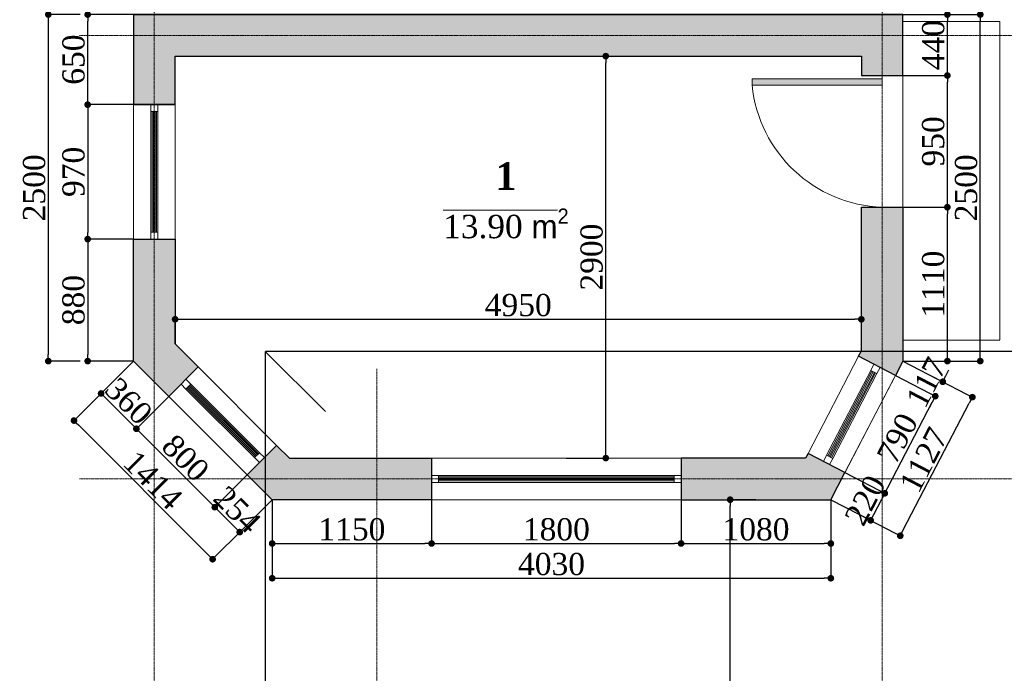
# Model space of a CAD drawing. Header units: millimetres. Extents: x -380439 to -318166, y -60353 to -34389.
# Tile 2 of 19: x -380439 to -373336, y -52777 to -48061. Entities that reach past the tile are written whole.
import ezdxf

# ---------------------------------------------------------------- set-up
doc = ezdxf.new("R2010")
doc.units = ezdxf.units.MM
for name, pattern in [('( Hidden )', [0.375, 0.25, -0.125]), ('CENTER2', [1.125, 0.75, -0.125, 0.125, -0.125]), ('HIDDEN-2-1', [3, 2, -1])]:
    doc.linetypes.add(name, pattern=pattern)
for name, color, linetype in [('002-SHT', 7, 'HIDDEN-2-1'), ('Fartebi', 7, 'Continuous'), ('KAREBEBI', 7, 'Continuous'), ('ZOMEBI', 20, 'Continuous')]:
    doc.layers.add(name, color=color, linetype=linetype)
doc.layers.add('vid vne razreza', color=7, linetype='Continuous', lineweight=9)
doc.styles.get("Standard").update_dxf_attribs({"font": 'times.ttf'})
doc.dimstyles.new('ZO M100 Ark', dxfattribs={"dimscale": 8, "dimtxt": 8, "dimasz": 3, "dimexe": 0.5, "dimexo": 0, "dimgap": 2, "dimtad": 1, "dimtoh": 1, "dimdec": 0, "dimlfac": 10, "dimzin": 9, "dimtxsty": 'Standard', "dimblk": 'OBLIQUE', "dimcen": 2.5085, "dimdle": 0.5, "dimclrd": 20, "dimclre": 20, "dimclrt": 20, "dimadec": 0, "dimazin": 0, "dimtfac": 1, "dimtdec": 0, "dimtofl": 0, "dimtmove": 0, "dimatfit": 3, "dimfxl": 1, "dimarcsym": 0})

# ---------------------------------------------------------------- blocks, each defined once
blk = doc.blocks.new('KAREBI - 90')
at = {"layer": 'KAREBEBI', "lineweight": 20, "true_color": 0x9f622d}
blk.add_hatch(color=25, dxfattribs=at).paths.add_polyline_path([(6.67, 88.89), (2.22, 88.89), (2.22, 0), (6.67, 0)])
at = {"color": 246, "lineweight": 9}
blk.add_lwpolyline([(6.67, 88.89), (6.67, 0), (2.22, 0), (2.22, 88.89)], close=True, dxfattribs=at)
at = {"color": 246, "lineweight": 0}
blk.add_lwpolyline([(2.22, 0), (0, 0)], dxfattribs=at)
blk.add_arc((-2.62, -3.32), 92.68, 2.05318, 84.2516, dxfattribs=at)
blk = doc.blocks.new('_Dot')
at = {"color": 0, "linetype": 'ByBlock', "lineweight": -2}
blk.add_line((-0.5, 0), (-1, 0), dxfattribs=at)
at = {"color": 0, "linetype": 'ByBlock', "lineweight": 40, "const_width": 0.5}
blk.add_lwpolyline([(-0.25, 0, 1), (0.25, 0, 1)], format="xyb", close=True, dxfattribs=at)
blk = doc.blocks.new('*D47')
at = {"layer": 'Defpoints', "color": 0, "lineweight": 5, "transparency": 16777216}
for p in [(-379948.5, -48024), (-379617.7, -48024), (-379617.7, -48674)]:
    blk.add_point(p, dxfattribs=at)
at = {"layer": 'ZOMEBI', "color": 5, "lineweight": -2, "transparency": 16777216}
for p, q in [((-379617.7, -48024), (-379968.5, -48024)), ((-379948.5, -48626), (-379948.5, -48072)), ((-379617.7, -48674), (-379968.5, -48674))]:
    blk.add_line(p, q, dxfattribs=at)
at = {"layer": 'ZOMEBI', "color": 5, "lineweight": -2, "transparency": 16777216, "xscale": 48, "yscale": 48, "zscale": 48}
for p, rotation in [((-379948.5, -48024), 90), ((-379948.5, -48674), 270)]:
    blk.add_blockref('_Dot', p, dxfattribs=dict(at, rotation=rotation))
at = {"layer": 'ZOMEBI', "color": 5, "lineweight": 5, "transparency": 16777216, "insert": (-380049.9, -48349), "char_height": 160, "attachment_point": 5, "rotation": 90}
blk.add_mtext('650', dxfattribs=at)
blk = doc.blocks.new('*D48')
at = {"layer": 'Defpoints', "color": 0, "lineweight": 5, "transparency": 16777216}
for p in [(-379317.7, -48674), (-379948.5, -49644), (-379617.7, -49644)]:
    blk.add_point(p, dxfattribs=at)
at = {"layer": 'ZOMEBI', "color": 5, "lineweight": -2, "transparency": 16777216}
for p, q in [((-379317.7, -48674), (-379968.5, -48674)), ((-379948.5, -48722), (-379948.5, -49596)), ((-379617.7, -49644), (-379968.5, -49644))]:
    blk.add_line(p, q, dxfattribs=at)
at = {"layer": 'ZOMEBI', "color": 5, "lineweight": -2, "transparency": 16777216, "xscale": 48, "yscale": 48, "zscale": 48}
for p, rotation in [((-379948.5, -48674), 90), ((-379948.5, -49644), 270)]:
    blk.add_blockref('_Dot', p, dxfattribs=dict(at, rotation=rotation))
at = {"layer": 'ZOMEBI', "color": 5, "lineweight": 5, "transparency": 16777216, "insert": (-380050.1, -49159), "char_height": 160, "attachment_point": 5, "rotation": 90}
blk.add_mtext('970', dxfattribs=at)
blk = doc.blocks.new('*D49')
at = {"layer": 'Defpoints', "color": 0, "lineweight": 30, "transparency": 16777216}
for p in [(-379617.7, -49644), (-379948.5, -50524), (-379617.7, -50524)]:
    blk.add_point(p, dxfattribs=at)
at = {"layer": 'ZOMEBI', "color": 5, "lineweight": -2, "transparency": 16777216}
for p, q in [((-379617.7, -49644), (-379968.5, -49644)), ((-379948.5, -49692), (-379948.5, -50476)), ((-379617.7, -50524), (-379968.5, -50524))]:
    blk.add_line(p, q, dxfattribs=at)
at = {"layer": 'ZOMEBI', "color": 5, "lineweight": -2, "transparency": 16777216, "xscale": 48, "yscale": 48, "zscale": 48}
for p, rotation in [((-379948.5, -49644), 90), ((-379948.5, -50524), 270)]:
    blk.add_blockref('_Dot', p, dxfattribs=dict(at, rotation=rotation))
at = {"layer": 'ZOMEBI', "color": 5, "lineweight": 5, "transparency": 16777216, "insert": (-380049.9, -50084), "char_height": 160, "attachment_point": 5, "rotation": 90}
blk.add_mtext('880', dxfattribs=at)
blk = doc.blocks.new('*D21')
at = {"layer": 'Defpoints', "color": 0, "lineweight": 30, "transparency": 16777216}
for p in [(-380001.7, -48024), (-380232.5, -50524), (-380001.7, -50524)]:
    blk.add_point(p, dxfattribs=at)
at = {"layer": 'ZOMEBI', "color": 5, "lineweight": -2, "transparency": 16777216}
for p, q in [((-380001.7, -48024), (-380252.5, -48024)), ((-380232.5, -48072), (-380232.5, -50476)), ((-380001.7, -50524), (-380252.5, -50524))]:
    blk.add_line(p, q, dxfattribs=at)
at = {"layer": 'ZOMEBI', "color": 5, "lineweight": -2, "transparency": 16777216, "xscale": 48, "yscale": 48, "zscale": 48}
for p, rotation in [((-380232.5, -48024), 90), ((-380232.5, -50524), 270)]:
    blk.add_blockref('_Dot', p, dxfattribs=dict(at, rotation=rotation))
at = {"layer": 'ZOMEBI', "color": 5, "lineweight": 5, "transparency": 16777216, "insert": (-380333.9, -49274), "char_height": 160, "attachment_point": 5, "rotation": 90}
blk.add_mtext('2500', dxfattribs=at)
blk = doc.blocks.new('*D23')
at = {"layer": 'Defpoints', "color": 0, "lineweight": 30, "transparency": 16777216}
for p in [(-379617.7, -50524), (-379851.6, -50757.8), (-379363.2, -50778.5)]:
    blk.add_point(p, dxfattribs=at)
at = {"layer": 'ZOMEBI', "color": 5, "lineweight": -2, "transparency": 16777216}
for p, q in [((-379617.7, -50524), (-379865.7, -50772)), ((-379363.2, -50778.5), (-379611.2, -51026.5)), ((-379631, -50978.5), (-379817.7, -50791.8))]:
    blk.add_line(p, q, dxfattribs=at)
at = {"layer": 'ZOMEBI', "color": 5, "lineweight": -2, "transparency": 16777216, "xscale": 48, "yscale": 48, "zscale": 48}
for p, rotation in [((-379851.6, -50757.8), 135.0000000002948), ((-379597, -51012.4), 315.0000000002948)]:
    blk.add_blockref('_Dot', p, dxfattribs=dict(at, rotation=rotation))
at = {"layer": 'ZOMEBI', "color": 5, "lineweight": 5, "transparency": 16777216, "insert": (-379652.6, -50813.4), "char_height": 160, "attachment_point": 5, "rotation": 315}
blk.add_mtext('360', dxfattribs=at)
blk = doc.blocks.new('*D24')
at = {"layer": 'Defpoints', "color": 0, "lineweight": 30, "transparency": 16777216}
for p in [(-379363.2, -50778.5), (-378797.5, -51344.2), (-379031.4, -51578.1)]:
    blk.add_point(p, dxfattribs=at)
at = {"layer": 'ZOMEBI', "color": 5, "lineweight": -2, "transparency": 16777216}
for p, q in [((-379363.2, -50778.5), (-379611.2, -51026.5)), ((-379563.1, -51046.3), (-379065.3, -51544.2)), ((-378797.5, -51344.2), (-379045.5, -51592.2))]:
    blk.add_line(p, q, dxfattribs=at)
at = {"layer": 'ZOMEBI', "color": 5, "lineweight": -2, "transparency": 16777216, "xscale": 48, "yscale": 48, "zscale": 48}
for p, rotation in [((-379597, -51012.4), 135.0000000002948), ((-379031.4, -51578.1), 315.0000000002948)]:
    blk.add_blockref('_Dot', p, dxfattribs=dict(at, rotation=rotation))
at = {"layer": 'ZOMEBI', "color": 5, "lineweight": 5, "transparency": 16777216, "insert": (-379242.5, -51223.6), "char_height": 160, "attachment_point": 5, "rotation": 315}
blk.add_mtext('800', dxfattribs=at)
blk = doc.blocks.new('*D25')
at = {"layer": 'Defpoints', "color": 0, "lineweight": 30, "transparency": 16777216}
for p in [(-378797.5, -51344.2), (-378617.7, -51524), (-379031.4, -51578.1)]:
    blk.add_point(p, dxfattribs=at)
at = {"layer": 'ZOMEBI', "color": 5, "lineweight": -2, "transparency": 16777216}
for p, q in [((-378797.5, -51344.2), (-379045.5, -51592.2)), ((-378617.7, -51524), (-378865.7, -51772)), ((-378885.5, -51723.9), (-378997.4, -51612))]:
    blk.add_line(p, q, dxfattribs=at)
at = {"layer": 'ZOMEBI', "color": 5, "lineweight": -2, "transparency": 16777216, "xscale": 48, "yscale": 48, "zscale": 48}
for p, rotation in [((-379031.4, -51578.1), 135.0000000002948), ((-378851.6, -51757.8), 315.0000000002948)]:
    blk.add_blockref('_Dot', p, dxfattribs=dict(at, rotation=rotation))
at = {"layer": 'ZOMEBI', "color": 5, "lineweight": 5, "transparency": 16777216, "insert": (-378869.8, -51596.3), "char_height": 160, "attachment_point": 5, "rotation": 315}
blk.add_mtext('254', dxfattribs=at)
blk = doc.blocks.new('*D26')
at = {"layer": 'Defpoints', "color": 0, "lineweight": 30, "transparency": 16777216}
for p in [(-379813.4, -50719.6), (-380047.3, -50953.5), (-378813.4, -51719.6)]:
    blk.add_point(p, dxfattribs=at)
at = {"layer": 'ZOMEBI', "color": 5, "lineweight": -2, "transparency": 16777216}
for p, q in [((-379813.4, -50719.6), (-380061.4, -50967.7)), ((-379081.2, -51919.6), (-380013.3, -50987.5)), ((-378813.4, -51719.6), (-379061.4, -51967.7))]:
    blk.add_line(p, q, dxfattribs=at)
at = {"layer": 'ZOMEBI', "color": 5, "lineweight": -2, "transparency": 16777216, "xscale": 48, "yscale": 48, "zscale": 48}
for p, rotation in [((-380047.3, -50953.5), 135.0000000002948), ((-379047.3, -51953.5), 315.0000000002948)]:
    blk.add_blockref('_Dot', p, dxfattribs=dict(at, rotation=rotation))
at = {"layer": 'ZOMEBI', "color": 5, "lineweight": 5, "transparency": 16777216, "insert": (-379476.6, -51382.8), "char_height": 160, "attachment_point": 5, "rotation": 315}
blk.add_mtext('1414', dxfattribs=at)
blk = doc.blocks.new('*D50')
at = {"layer": 'Defpoints', "color": 0, "lineweight": 30, "transparency": 16777216}
for p in [(-378617.7, -51524), (-377467.7, -51524), (-377467.7, -51840.2)]:
    blk.add_point(p, dxfattribs=at)
at = {"layer": 'ZOMEBI', "color": 5, "lineweight": -2, "transparency": 16777216}
for p, q in [((-378617.7, -51524), (-378617.7, -51860.2)), ((-377467.7, -51524), (-377467.7, -51860.2)), ((-378569.7, -51840.2), (-377515.7, -51840.2))]:
    blk.add_line(p, q, dxfattribs=at)
at = {"layer": 'ZOMEBI', "color": 5, "lineweight": -2, "transparency": 16777216, "xscale": 48, "yscale": 48, "zscale": 48, "rotation": 180}
blk.add_blockref('_Dot', (-378617.7, -51840.2), dxfattribs=at)
at = {"layer": 'ZOMEBI', "color": 5, "lineweight": -2, "transparency": 16777216, "xscale": 48, "yscale": 48, "zscale": 48}
blk.add_blockref('_Dot', (-377467.7, -51840.2), dxfattribs=at)
at = {"layer": 'ZOMEBI', "color": 5, "lineweight": 5, "transparency": 16777216, "insert": (-378042.7, -51738.9), "char_height": 160, "attachment_point": 5}
blk.add_mtext('1150', dxfattribs=at)
blk = doc.blocks.new('*D51')
at = {"layer": 'Defpoints', "color": 0, "lineweight": 30, "transparency": 16777216}
for p in [(-377467.7, -51524), (-375667.7, -51524), (-375667.7, -51840.2)]:
    blk.add_point(p, dxfattribs=at)
at = {"layer": 'ZOMEBI', "color": 5, "lineweight": -2, "transparency": 16777216}
for p, q in [((-377467.7, -51524), (-377467.7, -51860.2)), ((-375667.7, -51524), (-375667.7, -51860.2)), ((-377419.7, -51840.2), (-375715.7, -51840.2))]:
    blk.add_line(p, q, dxfattribs=at)
at = {"layer": 'ZOMEBI', "color": 5, "lineweight": -2, "transparency": 16777216, "xscale": 48, "yscale": 48, "zscale": 48, "rotation": 180}
blk.add_blockref('_Dot', (-377467.7, -51840.2), dxfattribs=at)
at = {"layer": 'ZOMEBI', "color": 5, "lineweight": -2, "transparency": 16777216, "xscale": 48, "yscale": 48, "zscale": 48}
blk.add_blockref('_Dot', (-375667.7, -51840.2), dxfattribs=at)
at = {"layer": 'ZOMEBI', "color": 5, "lineweight": 5, "transparency": 16777216, "insert": (-376567.7, -51738.9), "char_height": 160, "attachment_point": 5}
blk.add_mtext('1800', dxfattribs=at)
blk = doc.blocks.new('*D52')
at = {"layer": 'Defpoints', "color": 0, "lineweight": 30, "transparency": 16777216}
for p in [(-375667.7, -51524), (-374587.7, -51524), (-374587.7, -51840.2)]:
    blk.add_point(p, dxfattribs=at)
at = {"layer": 'ZOMEBI', "color": 5, "lineweight": -2, "transparency": 16777216}
for p, q in [((-375667.7, -51524), (-375667.7, -51860.2)), ((-374587.7, -51524), (-374587.7, -51860.2)), ((-375619.7, -51840.2), (-374635.7, -51840.2))]:
    blk.add_line(p, q, dxfattribs=at)
at = {"layer": 'ZOMEBI', "color": 5, "lineweight": -2, "transparency": 16777216, "xscale": 48, "yscale": 48, "zscale": 48, "rotation": 180}
blk.add_blockref('_Dot', (-375667.7, -51840.2), dxfattribs=at)
at = {"layer": 'ZOMEBI', "color": 5, "lineweight": -2, "transparency": 16777216, "xscale": 48, "yscale": 48, "zscale": 48}
blk.add_blockref('_Dot', (-374587.7, -51840.2), dxfattribs=at)
at = {"layer": 'ZOMEBI', "color": 5, "lineweight": 5, "transparency": 16777216, "insert": (-375127.7, -51738.9), "char_height": 160, "attachment_point": 5}
blk.add_mtext('1080', dxfattribs=at)
blk = doc.blocks.new('*D27')
at = {"layer": 'Defpoints', "color": 0, "lineweight": 30, "transparency": 16777216}
for p in [(-378617.7, -51774.4), (-374587.7, -51774.4), (-374587.7, -52090.7)]:
    blk.add_point(p, dxfattribs=at)
at = {"layer": 'ZOMEBI', "color": 5, "lineweight": -2, "transparency": 16777216}
for p, q in [((-378617.7, -51774.4), (-378617.7, -52110.7)), ((-374587.7, -51774.4), (-374587.7, -52110.7)), ((-378569.7, -52090.7), (-374635.7, -52090.7))]:
    blk.add_line(p, q, dxfattribs=at)
at = {"layer": 'ZOMEBI', "color": 5, "lineweight": -2, "transparency": 16777216, "xscale": 48, "yscale": 48, "zscale": 48, "rotation": 180}
blk.add_blockref('_Dot', (-378617.7, -52090.7), dxfattribs=at)
at = {"layer": 'ZOMEBI', "color": 5, "lineweight": -2, "transparency": 16777216, "xscale": 48, "yscale": 48, "zscale": 48}
blk.add_blockref('_Dot', (-374587.7, -52090.7), dxfattribs=at)
at = {"layer": 'ZOMEBI', "color": 5, "lineweight": 5, "transparency": 16777216, "insert": (-376602.7, -51989.3), "char_height": 160, "attachment_point": 5}
blk.add_mtext('4030', dxfattribs=at)
blk = doc.blocks.new('*D53')
at = {"layer": 'Defpoints', "color": 0, "lineweight": 30, "transparency": 16777216}
for p in [(-374486.2, -51328.8), (-374198.9, -51478.2), (-374587.7, -51524)]:
    blk.add_point(p, dxfattribs=at)
at = {"layer": 'ZOMEBI', "color": 5, "lineweight": -2, "transparency": 16777216}
for p, q in [((-374486.2, -51328.8), (-374181.2, -51487.4)), ((-374587.7, -51524), (-374282.7, -51682.6)), ((-374278.3, -51630.8), (-374221.1, -51520.7))]:
    blk.add_line(p, q, dxfattribs=at)
at = {"layer": 'ZOMEBI', "color": 5, "lineweight": -2, "transparency": 16777216, "xscale": 48, "yscale": 48, "zscale": 48}
for p, rotation in [((-374198.9, -51478.2), 62.52556837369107), ((-374300.4, -51673.3), 242.525568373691)]:
    blk.add_blockref('_Dot', p, dxfattribs=dict(at, rotation=rotation))
at = {"layer": 'ZOMEBI', "color": 5, "lineweight": 5, "transparency": 16777216, "insert": (-374339.6, -51529), "char_height": 160, "attachment_point": 5, "rotation": 62.52557}
blk.add_mtext('220', dxfattribs=at)
blk = doc.blocks.new('*D54')
at = {"layer": 'Defpoints', "color": 0, "lineweight": 30, "transparency": 16777216}
for p in [(-374121.7, -50627.9), (-373834.5, -50777.3), (-374486.2, -51328.8)]:
    blk.add_point(p, dxfattribs=at)
at = {"layer": 'ZOMEBI', "color": 5, "lineweight": -2, "transparency": 16777216}
for p, q in [((-374121.7, -50627.9), (-373816.7, -50786.5)), ((-374176.8, -51435.6), (-373856.6, -50819.8)), ((-374486.2, -51328.8), (-374181.2, -51487.4))]:
    blk.add_line(p, q, dxfattribs=at)
at = {"layer": 'ZOMEBI', "color": 5, "lineweight": -2, "transparency": 16777216, "xscale": 48, "yscale": 48, "zscale": 48}
for p, rotation in [((-373834.5, -50777.3), 62.52556837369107), ((-374198.9, -51478.2), 242.525568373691)]:
    blk.add_blockref('_Dot', p, dxfattribs=dict(at, rotation=rotation))
at = {"layer": 'ZOMEBI', "color": 5, "lineweight": 5, "transparency": 16777216, "insert": (-374106.9, -51080.8), "char_height": 160, "attachment_point": 5, "rotation": 62.52557}
blk.add_mtext('790', dxfattribs=at)
blk = doc.blocks.new('*D55')
at = {"layer": 'Defpoints', "color": 0, "lineweight": 30, "transparency": 16777216}
for p in [(-374067.7, -50524), (-374121.7, -50627.9), (-373780.4, -50673.3)]:
    blk.add_point(p, dxfattribs=at)
at = {"layer": 'ZOMEBI', "color": 5, "lineweight": -2, "transparency": 16777216}
for p, q in [((-374067.7, -50524), (-373762.7, -50682.6)), ((-374121.7, -50627.9), (-373816.7, -50786.5)), ((-373758.3, -50630.8), (-373736.1, -50588.2)), ((-373856.6, -50819.8), (-373878.8, -50862.4))]:
    blk.add_line(p, q, dxfattribs=at)
at = {"layer": 'ZOMEBI', "color": 5, "lineweight": -2, "transparency": 16777216, "xscale": 48, "yscale": 48, "zscale": 48}
for p, rotation in [((-373780.4, -50673.3), 242.525568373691), ((-373834.5, -50777.3), 62.52556837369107)]:
    blk.add_blockref('_Dot', p, dxfattribs=dict(at, rotation=rotation))
at = {"layer": 'ZOMEBI', "color": 5, "lineweight": 5, "transparency": 16777216, "insert": (-373897.6, -50678.4), "char_height": 160, "attachment_point": 5, "rotation": 62.52557}
blk.add_mtext('117', dxfattribs=at)
blk = doc.blocks.new('*D28')
at = {"layer": 'Defpoints', "color": 0, "lineweight": 30, "transparency": 16777216}
for p in [(-373854.3, -50634.9), (-373567, -50784.3), (-374374.3, -51634.9)]:
    blk.add_point(p, dxfattribs=at)
at = {"layer": 'ZOMEBI', "color": 5, "lineweight": -2, "transparency": 16777216}
for p, q in [((-373854.3, -50634.9), (-373549.3, -50793.5)), ((-374064.9, -51741.7), (-373589.2, -50826.9)), ((-374374.3, -51634.9), (-374069.3, -51793.5))]:
    blk.add_line(p, q, dxfattribs=at)
at = {"layer": 'ZOMEBI', "color": 5, "lineweight": -2, "transparency": 16777216, "xscale": 48, "yscale": 48, "zscale": 48}
for p, rotation in [((-373567, -50784.3), 62.52556837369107), ((-374087, -51784.3), 242.525568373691)]:
    blk.add_blockref('_Dot', p, dxfattribs=dict(at, rotation=rotation))
at = {"layer": 'ZOMEBI', "color": 5, "lineweight": 5, "transparency": 16777216, "insert": (-373917.2, -51237.4), "char_height": 160, "attachment_point": 5, "rotation": 62.52557}
blk.add_mtext('1127', dxfattribs=at)
blk = doc.blocks.new('*D29')
at = {"layer": 'Defpoints', "color": 0, "lineweight": 30, "transparency": 16777216}
for p in [(-374067.7, -49414), (-373747.1, -49414), (-374067.7, -50524)]:
    blk.add_point(p, dxfattribs=at)
at = {"layer": 'ZOMEBI', "color": 5, "lineweight": -2, "transparency": 16777216}
for p, q in [((-374067.7, -49414), (-373727.1, -49414)), ((-373747.1, -50476), (-373747.1, -49462)), ((-374067.7, -50524), (-373727.1, -50524))]:
    blk.add_line(p, q, dxfattribs=at)
at = {"layer": 'ZOMEBI', "color": 5, "lineweight": -2, "transparency": 16777216, "xscale": 48, "yscale": 48, "zscale": 48}
for p, rotation in [((-373747.1, -49414), 90), ((-373747.1, -50524), 270)]:
    blk.add_blockref('_Dot', p, dxfattribs=dict(at, rotation=rotation))
at = {"layer": 'ZOMEBI', "color": 5, "lineweight": 5, "transparency": 16777216, "insert": (-373848.5, -49969), "char_height": 160, "attachment_point": 5, "rotation": 90}
blk.add_mtext('1110', dxfattribs=at)
blk = doc.blocks.new('*D56')
at = {"layer": 'Defpoints', "color": 0, "lineweight": 5, "transparency": 16777216}
for p in [(-374067.7, -48464), (-373747.1, -48464), (-374067.7, -49414)]:
    blk.add_point(p, dxfattribs=at)
at = {"layer": 'ZOMEBI', "color": 5, "lineweight": -2, "transparency": 16777216}
for p, q in [((-374067.7, -48464), (-373727.1, -48464)), ((-373747.1, -49366), (-373747.1, -48512)), ((-374067.7, -49414), (-373727.1, -49414))]:
    blk.add_line(p, q, dxfattribs=at)
at = {"layer": 'ZOMEBI', "color": 5, "lineweight": -2, "transparency": 16777216, "xscale": 48, "yscale": 48, "zscale": 48}
for p, rotation in [((-373747.1, -48464), 90), ((-373747.1, -49414), 270)]:
    blk.add_blockref('_Dot', p, dxfattribs=dict(at, rotation=rotation))
at = {"layer": 'ZOMEBI', "color": 5, "lineweight": 5, "transparency": 16777216, "insert": (-373848.8, -48939), "char_height": 160, "attachment_point": 5, "rotation": 90}
blk.add_mtext('950', dxfattribs=at)
blk = doc.blocks.new('*D57')
at = {"layer": 'Defpoints', "color": 0, "lineweight": 5, "transparency": 16777216}
for p in [(-379617.7, -48024), (-373747.1, -48024), (-374067.7, -48464)]:
    blk.add_point(p, dxfattribs=at)
at = {"layer": 'ZOMEBI', "color": 5, "lineweight": -2, "transparency": 16777216}
for p, q in [((-379617.7, -48024), (-373727.1, -48024)), ((-373747.1, -48416), (-373747.1, -48072)), ((-374067.7, -48464), (-373727.1, -48464))]:
    blk.add_line(p, q, dxfattribs=at)
at = {"layer": 'ZOMEBI', "color": 5, "lineweight": -2, "transparency": 16777216, "xscale": 48, "yscale": 48, "zscale": 48}
for p, rotation in [((-373747.1, -48024), 90), ((-373747.1, -48464), 270)]:
    blk.add_blockref('_Dot', p, dxfattribs=dict(at, rotation=rotation))
at = {"layer": 'ZOMEBI', "color": 5, "lineweight": 5, "transparency": 16777216, "insert": (-373848.5, -48244), "char_height": 160, "attachment_point": 5, "rotation": 90}
blk.add_mtext('440', dxfattribs=at)
blk = doc.blocks.new('*D30')
at = {"layer": 'Defpoints', "color": 0, "lineweight": 30, "transparency": 16777216}
for p in [(-373830.5, -48024), (-373509.9, -48024), (-373830.5, -50524)]:
    blk.add_point(p, dxfattribs=at)
at = {"layer": 'ZOMEBI', "color": 5, "lineweight": -2, "transparency": 16777216}
for p, q in [((-373830.5, -48024), (-373489.9, -48024)), ((-373509.9, -50476), (-373509.9, -48072)), ((-373830.5, -50524), (-373489.9, -50524))]:
    blk.add_line(p, q, dxfattribs=at)
at = {"layer": 'ZOMEBI', "color": 5, "lineweight": -2, "transparency": 16777216, "xscale": 48, "yscale": 48, "zscale": 48}
for p, rotation in [((-373509.9, -48024), 90), ((-373509.9, -50524), 270)]:
    blk.add_blockref('_Dot', p, dxfattribs=dict(at, rotation=rotation))
at = {"layer": 'ZOMEBI', "color": 5, "lineweight": 5, "transparency": 16777216, "insert": (-373611.3, -49274), "char_height": 160, "attachment_point": 5, "rotation": 90}
blk.add_mtext('2500', dxfattribs=at)
blk = doc.blocks.new('*D38')
at = {"layer": 'Defpoints', "color": 0, "lineweight": 5, "transparency": 16777216}
for p in [(-374367.7, -50222.6), (-379317.7, -50399.7), (-374367.7, -50450.6)]:
    blk.add_point(p, dxfattribs=at)
at = {"layer": 'ZOMEBI', "color": 5, "lineweight": -2, "transparency": 16777216}
for p, q in [((-379317.7, -50399.7), (-379317.7, -50202.6)), ((-374367.7, -50450.6), (-374367.7, -50202.6)), ((-379269.7, -50222.6), (-374415.7, -50222.6))]:
    blk.add_line(p, q, dxfattribs=at)
at = {"layer": 'ZOMEBI', "color": 5, "lineweight": -2, "transparency": 16777216, "xscale": 48, "yscale": 48, "zscale": 48, "rotation": 180}
blk.add_blockref('_Dot', (-379317.7, -50222.6), dxfattribs=at)
at = {"layer": 'ZOMEBI', "color": 5, "lineweight": -2, "transparency": 16777216, "xscale": 48, "yscale": 48, "zscale": 48}
blk.add_blockref('_Dot', (-374367.7, -50222.6), dxfattribs=at)
at = {"layer": 'ZOMEBI', "color": 5, "lineweight": 5, "transparency": 16777216, "insert": (-376842.7, -50120.9), "char_height": 160, "attachment_point": 5}
blk.add_mtext('4950', dxfattribs=at)
blk = doc.blocks.new('*D60')
at = {"layer": 'Defpoints', "color": 0, "lineweight": 5, "transparency": 16777216}
for p in [(-376497.7, -48324), (-376211.1, -48324), (-376497.7, -51224)]:
    blk.add_point(p, dxfattribs=at)
at = {"layer": 'ZOMEBI', "color": 5, "lineweight": -2, "transparency": 16777216}
for p, q in [((-376497.7, -48324), (-376191.1, -48324)), ((-376211.1, -51176), (-376211.1, -48372)), ((-376497.7, -51224), (-376191.1, -51224))]:
    blk.add_line(p, q, dxfattribs=at)
at = {"layer": 'ZOMEBI', "color": 5, "lineweight": -2, "transparency": 16777216, "xscale": 48, "yscale": 48, "zscale": 48}
for p, rotation in [((-376211.1, -48324), 90), ((-376211.1, -51224), 270)]:
    blk.add_blockref('_Dot', p, dxfattribs=dict(at, rotation=rotation))
at = {"layer": 'ZOMEBI', "color": 5, "lineweight": 5, "transparency": 16777216, "insert": (-376312.7, -49774), "char_height": 160, "attachment_point": 5, "rotation": 90}
blk.add_mtext('2900', dxfattribs=at)
blk = doc.blocks.new('*D72')
at = {"layer": 'Defpoints', "color": 0, "lineweight": 30, "transparency": 16777216}
for p in [(-375313.9, -51524), (-375127.7, -51524), (-375037.7, -55924)]:
    blk.add_point(p, dxfattribs=at)
at = {"layer": 'ZOMEBI', "color": 5, "lineweight": -2, "transparency": 16777216}
for p, q in [((-375127.7, -51524), (-375333.9, -51524)), ((-375313.9, -55876), (-375313.9, -51572)), ((-375037.7, -55924), (-375333.9, -55924))]:
    blk.add_line(p, q, dxfattribs=at)
at = {"layer": 'ZOMEBI', "color": 5, "lineweight": -2, "transparency": 16777216, "xscale": 48, "yscale": 48, "zscale": 48}
for p, rotation in [((-375313.9, -51524), 90), ((-375313.9, -55924), 270)]:
    blk.add_blockref('_Dot', p, dxfattribs=dict(at, rotation=rotation))
at = {"layer": 'ZOMEBI', "color": 5, "lineweight": 5, "transparency": 16777216, "insert": (-375415.3, -53724), "char_height": 160, "attachment_point": 5, "rotation": 90}
blk.add_mtext('4400', dxfattribs=at)

msp = doc.modelspace()

# ---------------------------------------------------------------- hatches: boundary and pattern name
at = {"lineweight": 0}
h = msp.add_hatch(dxfattribs=at)
h.set_pattern_fill('AR-CONC', color=256)
h.set_pattern_definition([(50, (-374299.19, -50535.6), (182.1847, -15.939), [19.05, -209.55]), (355, (-374299.19, -50535.6), (-35.2434, 191.057), [15.24, -167.6406]), (100.4514, (-374284, -50536.93), (146.941, 175.118), [16.19, -178.09]), (46.184, (-374299.19, -50484.8), (271.079, -42.042), [28.575, -314.325]), (96.6356, (-374276.6, -50488.3), (237.404, 247.426), [24.285, -267.136]), (351.184, (-374299.2, -50484.8), (237.404, 247.426), [22.86, -251.46]), (21, (-374273.79, -50497.5), (151.6144, -102.2652), [19.05, -209.55]), (326, (-374273.79, -50497.5), (61.802, 184.188), [15.24, -167.64]), (71.4514, (-374261.15, -50506.03), (213.4164, 81.923), [16.19, -178.09]), (37.5, (-374299.19, -50535.6), (3.0886, 84.55504), [0, -165.608, 0, -170.18, 0, -168.275]), (7.5, (-374299.19, -50535.6), (66.8197, 100.1806), [0, -97.028, 0, -161.798, 0, -64.135]), (327.5, (-374355.83, -50535.6), (135.5906, -5.72874), [0, -63.5, 0, -198.12, 0, -262.89]), (317.5, (-374381.23, -50535.6), (148.1292, 25.4265), [0, -82.55, 0, -131.572, 0, -186.69])])
h.paths.add_polyline_path([(-374121.7, -50627.9), (-374387.9, -50489.5), (-374367.7, -50450.6), (-374367.7, -49414), (-374067.7, -49414), (-374067.7, -50524)])
h.paths.add_polyline_path([(-375667.7, -51524), (-374587.7, -51524), (-374486.2, -51328.8), (-374752.4, -51190.4), (-374769.8, -51224), (-375667.7, -51224)])
h.paths.add_polyline_path([(-378797.5, -51344.2), (-378585.3, -51132.1), (-378493.4, -51224), (-377467.7, -51224), (-377467.7, -51524), (-378617.7, -51524)])
h.paths.add_polyline_path([(-379617.7, -49644), (-379317.7, -49644), (-379317.7, -50399.7), (-379151, -50566.4), (-379363.2, -50778.5), (-379617.7, -50524)])
h.paths.add_polyline_path([(-379317.7, -48324), (-374367.7, -48324), (-374367.7, -48464), (-374067.7, -48464), (-374067.7, -48024), (-379617.7, -48024), (-379617.7, -48674), (-379317.7, -48674)])
h = msp.add_hatch(color=150, dxfattribs=at)
h.dxf.hatch_style = 1
h.paths.add_polyline_path([(-379452.7, -48724), (-379462.7, -48724), (-379462.7, -49594), (-379452.7, -49594)])
h.paths.add_polyline_path([(-379482.7, -48724), (-379472.7, -48724), (-379472.7, -49594), (-379482.7, -49594)])
h = msp.add_hatch(color=150, dxfattribs=at)
h.dxf.hatch_style = 1
h.paths.add_polyline_path([(-374582.9, -51222.1), (-374591.8, -51217.5), (-374273.5, -50605.3), (-374264.6, -50610)])
h.paths.add_polyline_path([(-374609.5, -51208.3), (-374600.7, -51212.9), (-374282.3, -50600.7), (-374291.2, -50596.1)])
h = msp.add_hatch(color=150, dxfattribs=at)
h.dxf.hatch_style = 1
h.paths.add_polyline_path([(-379211.1, -50697.2), (-379218.2, -50704.3), (-378723.2, -51199.2), (-378716.1, -51192.2)])
h.paths.add_polyline_path([(-379232.3, -50718.4), (-379225.3, -50711.3), (-378730.3, -51206.3), (-378737.4, -51213.4)])
h = msp.add_hatch(color=150, dxfattribs=at)
h.dxf.hatch_style = 1
h.paths.add_polyline_path([(-377417.7, -51389), (-377417.7, -51379), (-375717.7, -51379), (-375717.7, -51389)])
h.paths.add_polyline_path([(-377417.7, -51359), (-377417.7, -51369), (-375717.7, -51369), (-375717.7, -51359)])

# ---------------------------------------------------------------- linework, layer by layer
at = {"color": 204, "linetype": 'CENTER2', "lineweight": 9, "ltscale": 10}
for points in [[(-379467.7, -59295.5), (-379467.7, -47634.8)], [(-374217.7, -59295.5), (-374217.7, -47634.8)], [(-370921.4, -48174), (-380006.9, -48174)], [(-377862.7, -59295.5), (-377862.7, -50580.5)], [(-370921.4, -51374), (-380006.9, -51374)]]:
    msp.add_lwpolyline(points, dxfattribs=at)
at = {"color": 5, "lineweight": 5}
msp.add_lwpolyline([(-379487.7, -48024), (-379617.7, -48024), (-379617.7, -50524), (-378617.7, -51524), (-374587.7, -51524), (-374067.7, -50524), (-374067.7, -48024), (-374217.7, -48024)], dxfattribs=at)
at = {"lineweight": 9}
for points in [[(-379617.7, -48674), (-379317.7, -48674), (-379317.7, -49644), (-379617.7, -49644)], [(-379492.7, -48724), (-379442.7, -48724), (-379442.7, -48674), (-379492.7, -48674)], [(-379492.7, -49594), (-379442.7, -49594), (-379442.7, -48724), (-379492.7, -48724)], [(-379482.7, -48724), (-379472.7, -48724), (-379472.7, -49594), (-379482.7, -49594)], [(-379452.7, -48724), (-379462.7, -48724), (-379462.7, -49594), (-379452.7, -49594)], [(-379492.7, -49644), (-379442.7, -49644), (-379442.7, -49594), (-379492.7, -49594)], [(-374752.4, -51190.4), (-374486.2, -51328.8), (-374121.7, -50627.9), (-374387.9, -50489.5)], [(-379363.2, -50778.5), (-379151, -50566.4), (-378585.3, -51132.1), (-378797.5, -51344.2)], [(-374277, -50547.1), (-374232.6, -50570.2), (-374255.7, -50614.6), (-374300.1, -50591.5)], [(-374300.1, -50591.5), (-374255.7, -50614.6), (-374574, -51226.7), (-374618.4, -51203.7)], [(-374609.5, -51208.3), (-374600.7, -51212.9), (-374282.3, -50600.7), (-374291.2, -50596.1)], [(-374582.9, -51222.1), (-374591.8, -51217.5), (-374273.5, -50605.3), (-374264.6, -50610)], [(-379239.4, -50725.5), (-379204.1, -50690.1), (-379239.4, -50654.8), (-379274.8, -50690.1)], [(-378744.4, -51220.5), (-378709.1, -51185.1), (-379204.1, -50690.1), (-379239.4, -50725.5)], [(-379211.1, -50697.2), (-379218.2, -50704.3), (-378723.2, -51199.2), (-378716.1, -51192.2)], [(-379232.3, -50718.4), (-379225.3, -50711.3), (-378730.3, -51206.3), (-378737.4, -51213.4)], [(-378709.1, -51255.8), (-378673.7, -51220.5), (-378709.1, -51185.1), (-378744.4, -51220.5)], [(-374618.4, -51203.7), (-374574, -51226.7), (-374597.1, -51271.1), (-374641.5, -51248)], [(-377467.7, -51224), (-377467.7, -51524), (-375667.7, -51524), (-375667.7, -51224)], [(-377417.7, -51349), (-377417.7, -51399), (-377467.7, -51399), (-377467.7, -51349)], [(-375717.7, -51349), (-375717.7, -51399), (-377417.7, -51399), (-377417.7, -51349)], [(-375667.7, -51349), (-375667.7, -51399), (-375717.7, -51399), (-375717.7, -51349)], [(-377417.7, -51359), (-377417.7, -51369), (-375717.7, -51369), (-375717.7, -51359)], [(-377417.7, -51389), (-377417.7, -51379), (-375717.7, -51379), (-375717.7, -51389)]]:
    msp.add_lwpolyline(points, close=True, dxfattribs=at)
at = {"color": 5, "lineweight": 9}
msp.add_lwpolyline([(-378667.7, -50454), (-378233.5, -50888.2)], dxfattribs=at)
at = {"layer": '002-SHT', "linetype": '( Hidden )', "lineweight": 9, "ltscale": 10}
msp.add_lwpolyline([(-374067.7, -48074), (-373367.7, -48074), (-373367.7, -50374), (-374067.7, -50374)], dxfattribs=at)
at = {"layer": '002-SHT', "color": 5, "linetype": '( Hidden )', "lineweight": 30, "ltscale": 10}
msp.add_lwpolyline([(-378667.7, -50454), (-378667.7, -50824), (-378667.7, -59124), (-371317.7, -59124), (-371317.7, -50824), (-371317.7, -50454)], close=True, dxfattribs=at)
at = {"layer": 'vid vne razreza', "lineweight": 30, "ltscale": 0.5}
for points in [[(-374367.7, -48324), (-374367.7, -48464), (-374067.7, -48464), (-374067.7, -48024), (-379617.7, -48024), (-379617.7, -48674), (-379317.7, -48674), (-379317.7, -48324)], [(-379617.7, -49644), (-379317.7, -49644), (-379317.7, -50399.7), (-379151, -50566.4), (-379363.2, -50778.5), (-379617.7, -50524)], [(-378797.5, -51344.2), (-378585.3, -51132.1), (-378493.4, -51224), (-377467.7, -51224), (-377467.7, -51524), (-378617.7, -51524)], [(-375667.7, -51524), (-374587.7, -51524), (-374486.2, -51328.8), (-374752.4, -51190.4), (-374769.8, -51224), (-375667.7, -51224)]]:
    msp.add_lwpolyline(points, close=True, dxfattribs=at)
msp.add_lwpolyline([(-374121.7, -50627.9), (-374387.9, -50489.5), (-374367.7, -50450.6), (-374367.7, -49414), (-374067.7, -49414), (-374067.7, -50524), (-374121.7, -50627.9)], dxfattribs=at)

# ---------------------------------------------------------------- block references
at = {"layer": 'KAREBEBI', "lineweight": 18, "xscale": -10.55555555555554, "yscale": 10.55555555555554, "zscale": 10.55555555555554, "rotation": 90}
msp.add_blockref('KAREBI - 90', (-374217.7, -48464), dxfattribs=at)

# ---------------------------------------------------------------- texts
at = {"layer": 'Fartebi', "color": 1, "lineweight": 5, "insert": (-376931.3, -49089.4), "char_height": 174.24, "width": 1019.868, "attachment_point": 2}
msp.add_mtext('\\A1;{\\fTimes New Roman|b1|i0|c204|p18;\\H1.15x;\\C216;1\\H0.2174x;\\P\\fTimes New Roman|b0|i0|c0|p18;\\H3.874x;\\O\\C1;13.90 \\fAcadNusx|b0|i0|c0|p2;m\\fAcadMtavr|b0|i0|c0|p2;\\H0.6403x;\\S2^ ;}', dxfattribs=at)

# ---------------------------------------------------------------- dimensions: what is measured, and where the dimension line sits
at = {"layer": 'ZOMEBI', "color": 3, "lineweight": 5}
for base, p1, p2, angle, picture, middle in [((-380232.5, -50524), (-380001.7, -48024), (-380001.7, -50524), 90, '*D21', (-380333.9, -49274)), ((-379948.5, -48024), (-379617.7, -48674), (-379617.7, -48024), 90, '*D47', (-380049.9, -48349)), ((-373747.1, -48024), (-374067.7, -48464), (-379617.7, -48024), 90, '*D57', (-373848.5, -48244)), ((-373509.9, -48024), (-373830.5, -50524), (-373830.5, -48024), 90, '*D30', (-373611.3, -49274)), ((-376211.1, -48324), (-376497.7, -51224), (-376497.7, -48324), 90, '*D60', (-376312.7, -49774)), ((-373747.1, -48464), (-374067.7, -49414), (-374067.7, -48464), 90, '*D56', (-373848.8, -48939)), ((-379948.5, -49644), (-379317.7, -48674), (-379617.7, -49644), 90, '*D48', (-380050.1, -49159)), ((-373747.1, -49414), (-374067.7, -50524), (-374067.7, -49414), 90, '*D29', (-373848.5, -49969)), ((-379948.5, -50524), (-379617.7, -49644), (-379617.7, -50524), 90, '*D49', (-380049.9, -50084)), ((-374367.7, -50222.6), (-379317.7, -50399.7), (-374367.7, -50450.6), 180, '*D38', (-376842.7, -50120.9)), ((-373834.5, -50777.3), (-374486.2, -51328.8), (-374121.7, -50627.9), 62.52557, '*D54', (-374106.9, -51080.8)), ((-375313.9, -51524), (-375037.7, -55924), (-375127.7, -51524), 90, '*D72', (-375415.3, -53724))]:
    dim = msp.add_linear_dim(base=base, p1=p1, p2=p2, angle=angle, dimstyle='ZO M100 Ark', override={"dimscale": 40, "dimtxt": 4, "dimasz": 1.2, "dimgap": 0.5, "dimlfac": 1, "dimblk1": 'Dot', "dimblk2": 'Dot', "dimsah": 1, "dimclrd": 5, "dimclre": 5, "dimclrt": 5, "dimfxl": 0.18, "dimarcsym": 1}, dxfattribs=at)
    dim.commit()
    dim.dimension.update_dxf_attribs({"geometry": picture, "text_midpoint": middle})
for base, p1, p2, angle, picture, middle in [((-373780.4, -50673.3), (-374121.7, -50627.9), (-374067.7, -50524), 62.52557, '*D55', (-373807.5, -50725.3)), ((-379851.6, -50757.8), (-379363.2, -50778.5), (-379617.7, -50524), 315, '*D23', (-379724.3, -50885.1)), ((-373567, -50784.3), (-374374.3, -51634.9), (-373854.3, -50634.9), 62.52557, '*D28', (-373827, -51284.3)), ((-380047.3, -50953.5), (-378813.4, -51719.6), (-379813.4, -50719.6), 315, '*D26', (-379547.3, -51453.5)), ((-379031.4, -51578.1), (-379363.2, -50778.5), (-378797.5, -51344.2), 135, '*D24', (-379314.2, -51295.2)), ((-379031.4, -51578.1), (-378617.7, -51524), (-378797.5, -51344.2), 315, '*D25', (-378941.5, -51668)), ((-374198.9, -51478.2), (-374587.7, -51524), (-374486.2, -51328.8), 62.52557, '*D53', (-374249.7, -51575.8))]:
    dim = msp.add_linear_dim(base=base, p1=p1, p2=p2, angle=angle, dimstyle='ZO M100 Ark', override={"dimscale": 40, "dimtxt": 4, "dimasz": 1.2, "dimgap": 0.5, "dimlfac": 1, "dimblk1": 'Dot', "dimblk2": 'Dot', "dimsah": 1, "dimclrd": 5, "dimclre": 5, "dimclrt": 5, "dimfxl": 0.18, "dimarcsym": 1}, dxfattribs=at)
    dim.commit()
    dim.dimension.update_dxf_attribs({"geometry": picture, "text_midpoint": middle, "dimtype": 160})
for base, p1, p2, picture, middle in [((-377467.7, -51840.2), (-378617.7, -51524), (-377467.7, -51524), '*D50', (-378042.7, -51738.9)), ((-375667.7, -51840.2), (-377467.7, -51524), (-375667.7, -51524), '*D51', (-376567.7, -51738.9)), ((-374587.7, -51840.2), (-375667.7, -51524), (-374587.7, -51524), '*D52', (-375127.7, -51738.9)), ((-374587.7, -52090.7), (-378617.7, -51774.4), (-374587.7, -51774.4), '*D27', (-376602.7, -51989.3))]:
    dim = msp.add_linear_dim(base=base, p1=p1, p2=p2, dimstyle='ZO M100 Ark', override={"dimscale": 40, "dimtxt": 4, "dimasz": 1.2, "dimgap": 0.5, "dimlfac": 1, "dimblk1": 'Dot', "dimblk2": 'Dot', "dimsah": 1, "dimclrd": 5, "dimclre": 5, "dimclrt": 5, "dimfxl": 0.18, "dimarcsym": 1}, dxfattribs=at)
    dim.commit()
    dim.dimension.update_dxf_attribs({"geometry": picture, "text_midpoint": middle})

doc.saveas('drawing.dxf')
